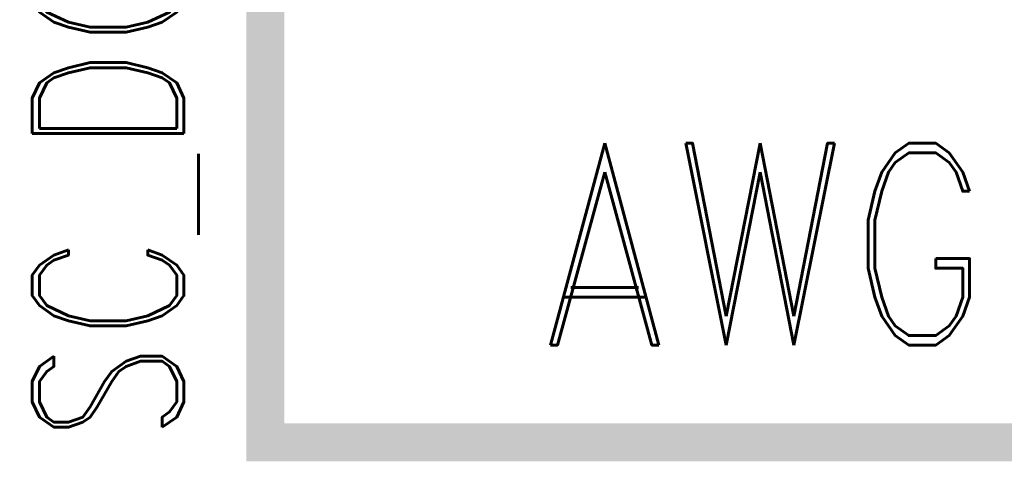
# Model space of a CAD drawing. Extents: x -2 to 113, y -136 to 16.
# Tile 1 of 256: x -1.55 to 3.78, y -136.04 to -133.64. Entities that reach past the tile are written whole.
import ezdxf
from ezdxf.enums import TextEntityAlignment as Align

# ---------------------------------------------------------------- set-up
doc = ezdxf.new("R2010")
doc.units = 0
doc.header["$MEASUREMENT"] = 0
doc.linetypes.add('SOLID', pattern=[0])
doc.layers.get('0').update_dxf_attribs({"linetype": 'SOLID'})
for name, color, linetype in [('1', 7, 'SOLID'), ('10', 7, 'SOLID'), ('11', 7, 'SOLID'), ('12', 7, 'SOLID'), ('13', 7, 'SOLID'), ('14', 7, 'SOLID'), ('15', 7, 'SOLID'), ('16', 7, 'SOLID'), ('17', 7, 'SOLID'), ('18', 7, 'SOLID'), ('19', 7, 'SOLID'), ('2', 7, 'SOLID'), ('20', 7, 'SOLID'), ('21', 7, 'SOLID'), ('22', 7, 'SOLID'), ('23', 7, 'SOLID'), ('24', 7, 'SOLID'), ('25', 7, 'SOLID'), ('26', 7, 'SOLID'), ('27', 7, 'SOLID'), ('28', 7, 'SOLID'), ('29', 7, 'SOLID'), ('3', 7, 'SOLID'), ('30', 7, 'SOLID'), ('31', 7, 'SOLID'), ('32', 7, 'SOLID'), ('33', 7, 'SOLID'), ('34', 7, 'SOLID'), ('35', 7, 'SOLID'), ('36', 7, 'SOLID'), ('37', 7, 'SOLID'), ('38', 7, 'SOLID'), ('39', 7, 'SOLID'), ('4', 7, 'SOLID'), ('40', 7, 'SOLID'), ('41', 7, 'SOLID'), ('42', 7, 'SOLID'), ('43', 7, 'SOLID'), ('44', 7, 'SOLID'), ('45', 7, 'SOLID'), ('46', 7, 'SOLID'), ('47', 7, 'SOLID'), ('48', 7, 'SOLID'), ('49', 7, 'SOLID'), ('5', 7, 'SOLID'), ('50', 7, 'SOLID'), ('51', 7, 'SOLID'), ('52', 7, 'SOLID'), ('53', 7, 'SOLID'), ('54', 7, 'SOLID'), ('55', 7, 'SOLID'), ('56', 7, 'SOLID'), ('57', 7, 'SOLID'), ('58', 7, 'SOLID'), ('59', 7, 'SOLID'), ('6', 7, 'SOLID'), ('60', 7, 'SOLID'), ('61', 7, 'SOLID'), ('62', 7, 'SOLID'), ('63', 7, 'SOLID'), ('64', 7, 'SOLID'), ('65', 7, 'SOLID'), ('66', 7, 'SOLID'), ('67', 7, 'SOLID'), ('68', 7, 'SOLID'), ('7', 7, 'SOLID'), ('8', 7, 'SOLID'), ('9', 7, 'SOLID')]:
    doc.layers.add(name, color=color, linetype=linetype)
doc.styles.add('ROMAND', font='romand', dxfattribs={"height": 1})

msp = doc.modelspace()

# ---------------------------------------------------------------- linework, layer by layer
at = {"color": 7, "linetype": 'SOLID', "const_width": 0.2059}
msp.add_lwpolyline([(-0.2175, -135.9326), (111.5472, -135.9326), (111.5472, -128.5797), (-0.2175, -128.5797), (-0.2175, -135.9326)], dxfattribs=at)
at = {"layer": '1', "color": 7, "linetype": 'SOLID', "const_width": 0.2059}
msp.add_lwpolyline([(-0.2175, -135.9326), (111.5472, -135.9326), (111.5472, -128.5797), (-0.2175, -128.5797), (-0.2175, -135.9326)], dxfattribs=at)
at = {"layer": '10', "color": 7, "linetype": 'SOLID', "const_width": 0.2059}
msp.add_lwpolyline([(-0.2175, -135.9326), (111.5472, -135.9326), (111.5472, -128.5797), (-0.2175, -128.5797), (-0.2175, -135.9326)], dxfattribs=at)
at = {"layer": '11', "color": 7, "linetype": 'SOLID', "const_width": 0.2059}
msp.add_lwpolyline([(-0.2175, -135.9326), (111.5472, -135.9326), (111.5472, -128.5797), (-0.2175, -128.5797), (-0.2175, -135.9326)], dxfattribs=at)
at = {"layer": '12', "color": 7, "linetype": 'SOLID', "const_width": 0.2059}
msp.add_lwpolyline([(-0.2175, -135.9326), (111.5472, -135.9326), (111.5472, -128.5797), (-0.2175, -128.5797), (-0.2175, -135.9326)], dxfattribs=at)
at = {"layer": '13', "color": 7, "linetype": 'SOLID', "const_width": 0.2059}
msp.add_lwpolyline([(-0.2175, -135.9326), (111.5472, -135.9326), (111.5472, -128.5797), (-0.2175, -128.5797), (-0.2175, -135.9326)], dxfattribs=at)
at = {"layer": '14', "color": 7, "linetype": 'SOLID', "const_width": 0.2059}
msp.add_lwpolyline([(-0.2175, -135.9326), (111.5472, -135.9326), (111.5472, -128.5797), (-0.2175, -128.5797), (-0.2175, -135.9326)], dxfattribs=at)
at = {"layer": '15', "color": 7, "linetype": 'SOLID', "const_width": 0.2059}
msp.add_lwpolyline([(-0.2175, -135.9326), (111.5472, -135.9326), (111.5472, -128.5797), (-0.2175, -128.5797), (-0.2175, -135.9326)], dxfattribs=at)
at = {"layer": '16', "color": 7, "linetype": 'SOLID', "const_width": 0.2059}
msp.add_lwpolyline([(-0.2175, -135.9326), (111.5472, -135.9326), (111.5472, -128.5797), (-0.2175, -128.5797), (-0.2175, -135.9326)], dxfattribs=at)
at = {"layer": '17', "color": 7, "linetype": 'SOLID', "const_width": 0.2059}
msp.add_lwpolyline([(-0.2175, -135.9326), (111.5472, -135.9326), (111.5472, -128.5797), (-0.2175, -128.5797), (-0.2175, -135.9326)], dxfattribs=at)
at = {"layer": '18', "color": 7, "linetype": 'SOLID', "const_width": 0.2059}
msp.add_lwpolyline([(-0.2175, -135.9326), (111.5472, -135.9326), (111.5472, -128.5797), (-0.2175, -128.5797), (-0.2175, -135.9326)], dxfattribs=at)
at = {"layer": '19', "color": 7, "linetype": 'SOLID', "const_width": 0.2059}
msp.add_lwpolyline([(-0.2175, -135.9326), (111.5472, -135.9326), (111.5472, -128.5797), (-0.2175, -128.5797), (-0.2175, -135.9326)], dxfattribs=at)
at = {"layer": '2', "color": 7, "linetype": 'SOLID', "const_width": 0.2059}
msp.add_lwpolyline([(-0.2175, -135.9326), (111.5472, -135.9326), (111.5472, -128.5797), (-0.2175, -128.5797), (-0.2175, -135.9326)], dxfattribs=at)
at = {"layer": '20', "color": 7, "linetype": 'SOLID', "const_width": 0.2059}
msp.add_lwpolyline([(-0.2175, -135.9326), (111.5472, -135.9326), (111.5472, -128.5797), (-0.2175, -128.5797), (-0.2175, -135.9326)], dxfattribs=at)
at = {"layer": '21', "color": 7, "linetype": 'SOLID', "const_width": 0.2059}
msp.add_lwpolyline([(-0.2175, -135.9326), (111.5472, -135.9326), (111.5472, -128.5797), (-0.2175, -128.5797), (-0.2175, -135.9326)], dxfattribs=at)
at = {"layer": '22', "color": 7, "linetype": 'SOLID', "const_width": 0.2059}
msp.add_lwpolyline([(-0.2175, -135.9326), (111.5472, -135.9326), (111.5472, -128.5797), (-0.2175, -128.5797), (-0.2175, -135.9326)], dxfattribs=at)
at = {"layer": '23', "color": 7, "linetype": 'SOLID', "const_width": 0.2059}
msp.add_lwpolyline([(-0.2175, -135.9326), (111.5472, -135.9326), (111.5472, -128.5797), (-0.2175, -128.5797), (-0.2175, -135.9326)], dxfattribs=at)
at = {"layer": '24', "color": 7, "linetype": 'SOLID', "const_width": 0.2059}
msp.add_lwpolyline([(-0.2175, -135.9326), (111.5472, -135.9326), (111.5472, -128.5797), (-0.2175, -128.5797), (-0.2175, -135.9326)], dxfattribs=at)
at = {"layer": '25', "color": 7, "linetype": 'SOLID', "const_width": 0.2059}
msp.add_lwpolyline([(-0.2175, -135.9326), (111.5472, -135.9326), (111.5472, -128.5797), (-0.2175, -128.5797), (-0.2175, -135.9326)], dxfattribs=at)
at = {"layer": '26', "color": 7, "linetype": 'SOLID', "const_width": 0.2059}
msp.add_lwpolyline([(-0.2175, -135.9326), (111.5472, -135.9326), (111.5472, -128.5797), (-0.2175, -128.5797), (-0.2175, -135.9326)], dxfattribs=at)
at = {"layer": '27', "color": 7, "linetype": 'SOLID', "const_width": 0.2059}
msp.add_lwpolyline([(-0.2175, -135.9326), (111.5472, -135.9326), (111.5472, -128.5797), (-0.2175, -128.5797), (-0.2175, -135.9326)], dxfattribs=at)
at = {"layer": '28', "color": 7, "linetype": 'SOLID', "const_width": 0.2059}
msp.add_lwpolyline([(-0.2175, -135.9326), (111.5472, -135.9326), (111.5472, -128.5797), (-0.2175, -128.5797), (-0.2175, -135.9326)], dxfattribs=at)
at = {"layer": '29', "color": 7, "linetype": 'SOLID', "const_width": 0.2059}
msp.add_lwpolyline([(-0.2175, -135.9326), (111.5472, -135.9326), (111.5472, -128.5797), (-0.2175, -128.5797), (-0.2175, -135.9326)], dxfattribs=at)
at = {"layer": '3', "color": 7, "linetype": 'SOLID', "const_width": 0.2059}
msp.add_lwpolyline([(-0.2175, -135.9326), (111.5472, -135.9326), (111.5472, -128.5797), (-0.2175, -128.5797), (-0.2175, -135.9326)], dxfattribs=at)
at = {"layer": '30', "color": 7, "linetype": 'SOLID', "const_width": 0.2059}
msp.add_lwpolyline([(-0.2175, -135.9326), (111.5472, -135.9326), (111.5472, -128.5797), (-0.2175, -128.5797), (-0.2175, -135.9326)], dxfattribs=at)
at = {"layer": '31', "color": 7, "linetype": 'SOLID', "const_width": 0.2059}
msp.add_lwpolyline([(-0.2175, -135.9326), (111.5472, -135.9326), (111.5472, -128.5797), (-0.2175, -128.5797), (-0.2175, -135.9326)], dxfattribs=at)
at = {"layer": '32', "color": 7, "linetype": 'SOLID', "const_width": 0.2059}
msp.add_lwpolyline([(-0.2175, -135.9326), (111.5472, -135.9326), (111.5472, -128.5797), (-0.2175, -128.5797), (-0.2175, -135.9326)], dxfattribs=at)
at = {"layer": '33', "color": 7, "linetype": 'SOLID', "const_width": 0.2059}
msp.add_lwpolyline([(-0.2175, -135.9326), (111.5472, -135.9326), (111.5472, -128.5797), (-0.2175, -128.5797), (-0.2175, -135.9326)], dxfattribs=at)
at = {"layer": '34', "color": 7, "linetype": 'SOLID', "const_width": 0.2059}
msp.add_lwpolyline([(-0.2175, -135.9326), (111.5472, -135.9326), (111.5472, -128.5797), (-0.2175, -128.5797), (-0.2175, -135.9326)], dxfattribs=at)
at = {"layer": '35', "color": 7, "linetype": 'SOLID', "const_width": 0.2059}
msp.add_lwpolyline([(-0.2175, -135.9326), (111.5472, -135.9326), (111.5472, -128.5797), (-0.2175, -128.5797), (-0.2175, -135.9326)], dxfattribs=at)
at = {"layer": '36', "color": 7, "linetype": 'SOLID', "const_width": 0.2059}
msp.add_lwpolyline([(-0.2175, -135.9326), (111.5472, -135.9326), (111.5472, -128.5797), (-0.2175, -128.5797), (-0.2175, -135.9326)], dxfattribs=at)
at = {"layer": '37', "color": 7, "linetype": 'SOLID', "const_width": 0.2059}
msp.add_lwpolyline([(-0.2175, -135.9326), (111.5472, -135.9326), (111.5472, -128.5797), (-0.2175, -128.5797), (-0.2175, -135.9326)], dxfattribs=at)
at = {"layer": '38', "color": 7, "linetype": 'SOLID', "const_width": 0.2059}
msp.add_lwpolyline([(-0.2175, -135.9326), (111.5472, -135.9326), (111.5472, -128.5797), (-0.2175, -128.5797), (-0.2175, -135.9326)], dxfattribs=at)
at = {"layer": '39', "color": 7, "linetype": 'SOLID', "const_width": 0.2059}
msp.add_lwpolyline([(-0.2175, -135.9326), (111.5472, -135.9326), (111.5472, -128.5797), (-0.2175, -128.5797), (-0.2175, -135.9326)], dxfattribs=at)
at = {"layer": '4', "color": 7, "linetype": 'SOLID', "const_width": 0.2059}
msp.add_lwpolyline([(-0.2175, -135.9326), (111.5472, -135.9326), (111.5472, -128.5797), (-0.2175, -128.5797), (-0.2175, -135.9326)], dxfattribs=at)
at = {"layer": '40', "color": 7, "linetype": 'SOLID', "const_width": 0.2059}
msp.add_lwpolyline([(-0.2175, -135.9326), (111.5472, -135.9326), (111.5472, -128.5797), (-0.2175, -128.5797), (-0.2175, -135.9326)], dxfattribs=at)
at = {"layer": '41', "color": 7, "linetype": 'SOLID', "const_width": 0.2059}
msp.add_lwpolyline([(-0.2175, -135.9326), (111.5472, -135.9326), (111.5472, -128.5797), (-0.2175, -128.5797), (-0.2175, -135.9326)], dxfattribs=at)
at = {"layer": '42', "color": 7, "linetype": 'SOLID', "const_width": 0.2059}
msp.add_lwpolyline([(-0.2175, -135.9326), (111.5472, -135.9326), (111.5472, -128.5797), (-0.2175, -128.5797), (-0.2175, -135.9326)], dxfattribs=at)
at = {"layer": '43', "color": 7, "linetype": 'SOLID', "const_width": 0.2059}
msp.add_lwpolyline([(-0.2175, -135.9326), (111.5472, -135.9326), (111.5472, -128.5797), (-0.2175, -128.5797), (-0.2175, -135.9326)], dxfattribs=at)
at = {"layer": '44', "color": 7, "linetype": 'SOLID', "const_width": 0.2059}
msp.add_lwpolyline([(-0.2175, -135.9326), (111.5472, -135.9326), (111.5472, -128.5797), (-0.2175, -128.5797), (-0.2175, -135.9326)], dxfattribs=at)
at = {"layer": '45', "color": 7, "linetype": 'SOLID', "const_width": 0.2059}
msp.add_lwpolyline([(-0.2175, -135.9326), (111.5472, -135.9326), (111.5472, -128.5797), (-0.2175, -128.5797), (-0.2175, -135.9326)], dxfattribs=at)
at = {"layer": '46', "color": 7, "linetype": 'SOLID', "const_width": 0.2059}
msp.add_lwpolyline([(-0.2175, -135.9326), (111.5472, -135.9326), (111.5472, -128.5797), (-0.2175, -128.5797), (-0.2175, -135.9326)], dxfattribs=at)
at = {"layer": '47', "color": 7, "linetype": 'SOLID', "const_width": 0.2059}
msp.add_lwpolyline([(-0.2175, -135.9326), (111.5472, -135.9326), (111.5472, -128.5797), (-0.2175, -128.5797), (-0.2175, -135.9326)], dxfattribs=at)
at = {"layer": '48', "color": 7, "linetype": 'SOLID', "const_width": 0.2059}
msp.add_lwpolyline([(-0.2175, -135.9326), (111.5472, -135.9326), (111.5472, -128.5797), (-0.2175, -128.5797), (-0.2175, -135.9326)], dxfattribs=at)
at = {"layer": '49', "color": 7, "linetype": 'SOLID', "const_width": 0.2059}
msp.add_lwpolyline([(-0.2175, -135.9326), (111.5472, -135.9326), (111.5472, -128.5797), (-0.2175, -128.5797), (-0.2175, -135.9326)], dxfattribs=at)
at = {"layer": '5', "color": 7, "linetype": 'SOLID', "const_width": 0.2059}
msp.add_lwpolyline([(-0.2175, -135.9326), (111.5472, -135.9326), (111.5472, -128.5797), (-0.2175, -128.5797), (-0.2175, -135.9326)], dxfattribs=at)
at = {"layer": '50', "color": 7, "linetype": 'SOLID', "const_width": 0.2059}
msp.add_lwpolyline([(-0.2175, -135.9326), (111.5472, -135.9326), (111.5472, -128.5797), (-0.2175, -128.5797), (-0.2175, -135.9326)], dxfattribs=at)
at = {"layer": '51', "color": 7, "linetype": 'SOLID', "const_width": 0.2059}
msp.add_lwpolyline([(-0.2175, -135.9326), (111.5472, -135.9326), (111.5472, -128.5797), (-0.2175, -128.5797), (-0.2175, -135.9326)], dxfattribs=at)
at = {"layer": '52', "color": 7, "linetype": 'SOLID', "const_width": 0.2059}
msp.add_lwpolyline([(-0.2175, -135.9326), (111.5472, -135.9326), (111.5472, -128.5797), (-0.2175, -128.5797), (-0.2175, -135.9326)], dxfattribs=at)
at = {"layer": '53', "color": 7, "linetype": 'SOLID', "const_width": 0.2059}
msp.add_lwpolyline([(-0.2175, -135.9326), (111.5472, -135.9326), (111.5472, -128.5797), (-0.2175, -128.5797), (-0.2175, -135.9326)], dxfattribs=at)
at = {"layer": '54', "color": 7, "linetype": 'SOLID', "const_width": 0.2059}
msp.add_lwpolyline([(-0.2175, -135.9326), (111.5472, -135.9326), (111.5472, -128.5797), (-0.2175, -128.5797), (-0.2175, -135.9326)], dxfattribs=at)
at = {"layer": '55', "color": 7, "linetype": 'SOLID', "const_width": 0.2059}
msp.add_lwpolyline([(-0.2175, -135.9326), (111.5472, -135.9326), (111.5472, -128.5797), (-0.2175, -128.5797), (-0.2175, -135.9326)], dxfattribs=at)
at = {"layer": '56', "color": 7, "linetype": 'SOLID', "const_width": 0.2059}
msp.add_lwpolyline([(-0.2175, -135.9326), (111.5472, -135.9326), (111.5472, -128.5797), (-0.2175, -128.5797), (-0.2175, -135.9326)], dxfattribs=at)
at = {"layer": '57', "color": 7, "linetype": 'SOLID', "const_width": 0.2059}
msp.add_lwpolyline([(-0.2175, -135.9326), (111.5472, -135.9326), (111.5472, -128.5797), (-0.2175, -128.5797), (-0.2175, -135.9326)], dxfattribs=at)
at = {"layer": '58', "color": 7, "linetype": 'SOLID', "const_width": 0.2059}
msp.add_lwpolyline([(-0.2175, -135.9326), (111.5472, -135.9326), (111.5472, -128.5797), (-0.2175, -128.5797), (-0.2175, -135.9326)], dxfattribs=at)
at = {"layer": '59', "color": 7, "linetype": 'SOLID', "const_width": 0.2059}
msp.add_lwpolyline([(-0.2175, -135.9326), (111.5472, -135.9326), (111.5472, -128.5797), (-0.2175, -128.5797), (-0.2175, -135.9326)], dxfattribs=at)
at = {"layer": '6', "color": 7, "linetype": 'SOLID', "const_width": 0.2059}
msp.add_lwpolyline([(-0.2175, -135.9326), (111.5472, -135.9326), (111.5472, -128.5797), (-0.2175, -128.5797), (-0.2175, -135.9326)], dxfattribs=at)
at = {"layer": '60', "color": 7, "linetype": 'SOLID', "const_width": 0.2059}
msp.add_lwpolyline([(-0.2175, -135.9326), (111.5472, -135.9326), (111.5472, -128.5797), (-0.2175, -128.5797), (-0.2175, -135.9326)], dxfattribs=at)
at = {"layer": '61', "color": 7, "linetype": 'SOLID', "const_width": 0.2059}
msp.add_lwpolyline([(-0.2175, -135.9326), (111.5472, -135.9326), (111.5472, -128.5797), (-0.2175, -128.5797), (-0.2175, -135.9326)], dxfattribs=at)
at = {"layer": '62', "color": 7, "linetype": 'SOLID', "const_width": 0.2059}
msp.add_lwpolyline([(-0.2175, -135.9326), (111.5472, -135.9326), (111.5472, -128.5797), (-0.2175, -128.5797), (-0.2175, -135.9326)], dxfattribs=at)
at = {"layer": '63', "color": 7, "linetype": 'SOLID', "const_width": 0.2059}
msp.add_lwpolyline([(-0.2175, -135.9326), (111.5472, -135.9326), (111.5472, -128.5797), (-0.2175, -128.5797), (-0.2175, -135.9326)], dxfattribs=at)
at = {"layer": '64', "color": 7, "linetype": 'SOLID', "const_width": 0.2059}
msp.add_lwpolyline([(-0.2175, -135.9326), (111.5472, -135.9326), (111.5472, -128.5797), (-0.2175, -128.5797), (-0.2175, -135.9326)], dxfattribs=at)
at = {"layer": '65', "color": 7, "linetype": 'SOLID', "const_width": 0.2059}
msp.add_lwpolyline([(-0.2175, -135.9326), (111.5472, -135.9326), (111.5472, -128.5797), (-0.2175, -128.5797), (-0.2175, -135.9326)], dxfattribs=at)
at = {"layer": '66', "color": 7, "linetype": 'SOLID', "const_width": 0.2059}
msp.add_lwpolyline([(-0.2175, -135.9326), (111.5472, -135.9326), (111.5472, -128.5797), (-0.2175, -128.5797), (-0.2175, -135.9326)], dxfattribs=at)
at = {"layer": '67', "color": 7, "linetype": 'SOLID', "const_width": 0.2059}
msp.add_lwpolyline([(-0.2175, -135.9326), (111.5472, -135.9326), (111.5472, -128.5797), (-0.2175, -128.5797), (-0.2175, -135.9326)], dxfattribs=at)
at = {"layer": '68', "color": 7, "linetype": 'SOLID', "const_width": 0.2059}
msp.add_lwpolyline([(-0.2175, -135.9326), (111.5472, -135.9326), (111.5472, -128.5797), (-0.2175, -128.5797), (-0.2175, -135.9326)], dxfattribs=at)
at = {"layer": '7', "color": 7, "linetype": 'SOLID', "const_width": 0.2059}
msp.add_lwpolyline([(-0.2175, -135.9326), (111.5472, -135.9326), (111.5472, -128.5797), (-0.2175, -128.5797), (-0.2175, -135.9326)], dxfattribs=at)
at = {"layer": '8', "color": 7, "linetype": 'SOLID', "const_width": 0.2059}
msp.add_lwpolyline([(-0.2175, -135.9326), (111.5472, -135.9326), (111.5472, -128.5797), (-0.2175, -128.5797), (-0.2175, -135.9326)], dxfattribs=at)
at = {"layer": '9', "color": 7, "linetype": 'SOLID', "const_width": 0.2059}
msp.add_lwpolyline([(-0.2175, -135.9326), (111.5472, -135.9326), (111.5472, -128.5797), (-0.2175, -128.5797), (-0.2175, -135.9326)], dxfattribs=at)

# ---------------------------------------------------------------- texts
at = {"color": 7, "style": 'ROMAND', "width": 0.78}
msp.add_text('SC_DOT  08554.GPJ  SC_DOT.GDT  3/30/09', height=0.820588, rotation=90, dxfattribs=at).set_placement((-0.6587, -135.9326))
msp.add_text('AWG', height=1.09412, dxfattribs=at).set_placement((1.2531, -134.8591), align=Align.MIDDLE_LEFT)
at = {"layer": '1', "color": 7, "style": 'ROMAND', "width": 0.78}
msp.add_text('SC_DOT  08554.GPJ  SC_DOT.GDT  3/30/09', height=0.820588, rotation=90, dxfattribs=at).set_placement((-0.6587, -135.9326))
msp.add_text('AWG', height=1.09412, dxfattribs=at).set_placement((1.2531, -134.8591), align=Align.MIDDLE_LEFT)
at = {"layer": '10', "color": 7, "style": 'ROMAND', "width": 0.78}
msp.add_text('SC_DOT  08554.GPJ  SC_DOT.GDT  3/30/09', height=0.820588, rotation=90, dxfattribs=at).set_placement((-0.6587, -135.9326))
msp.add_text('AWG', height=1.09412, dxfattribs=at).set_placement((1.2531, -134.8591), align=Align.MIDDLE_LEFT)
at = {"layer": '11', "color": 7, "style": 'ROMAND', "width": 0.78}
msp.add_text('SC_DOT  08554.GPJ  SC_DOT.GDT  3/30/09', height=0.820588, rotation=90, dxfattribs=at).set_placement((-0.6587, -135.9326))
msp.add_text('AWG', height=1.09412, dxfattribs=at).set_placement((1.2531, -134.8591), align=Align.MIDDLE_LEFT)
at = {"layer": '12', "color": 7, "style": 'ROMAND', "width": 0.78}
msp.add_text('SC_DOT  08554.GPJ  SC_DOT.GDT  3/30/09', height=0.820588, rotation=90, dxfattribs=at).set_placement((-0.6587, -135.9326))
msp.add_text('AWG', height=1.09412, dxfattribs=at).set_placement((1.2531, -134.8591), align=Align.MIDDLE_LEFT)
at = {"layer": '13', "color": 7, "style": 'ROMAND', "width": 0.78}
msp.add_text('SC_DOT  08554.GPJ  SC_DOT.GDT  3/30/09', height=0.820588, rotation=90, dxfattribs=at).set_placement((-0.6587, -135.9326))
msp.add_text('AWG', height=1.09412, dxfattribs=at).set_placement((1.2531, -134.8591), align=Align.MIDDLE_LEFT)
at = {"layer": '14', "color": 7, "style": 'ROMAND', "width": 0.78}
msp.add_text('SC_DOT  08554.GPJ  SC_DOT.GDT  3/30/09', height=0.820588, rotation=90, dxfattribs=at).set_placement((-0.6587, -135.9326))
msp.add_text('AWG', height=1.09412, dxfattribs=at).set_placement((1.2531, -134.8591), align=Align.MIDDLE_LEFT)
at = {"layer": '15', "color": 7, "style": 'ROMAND', "width": 0.78}
msp.add_text('SC_DOT  08554.GPJ  SC_DOT.GDT  3/30/09', height=0.820588, rotation=90, dxfattribs=at).set_placement((-0.6587, -135.9326))
msp.add_text('AWG', height=1.09412, dxfattribs=at).set_placement((1.2531, -134.8591), align=Align.MIDDLE_LEFT)
at = {"layer": '16', "color": 7, "style": 'ROMAND', "width": 0.78}
msp.add_text('SC_DOT  08554.GPJ  SC_DOT.GDT  3/30/09', height=0.820588, rotation=90, dxfattribs=at).set_placement((-0.6587, -135.9326))
msp.add_text('AWG', height=1.09412, dxfattribs=at).set_placement((1.2531, -134.8591), align=Align.MIDDLE_LEFT)
at = {"layer": '17', "color": 7, "style": 'ROMAND', "width": 0.78}
msp.add_text('SC_DOT  08554.GPJ  SC_DOT.GDT  3/30/09', height=0.820588, rotation=90, dxfattribs=at).set_placement((-0.6587, -135.9326))
msp.add_text('AWG', height=1.09412, dxfattribs=at).set_placement((1.2531, -134.8591), align=Align.MIDDLE_LEFT)
at = {"layer": '18', "color": 7, "style": 'ROMAND', "width": 0.78}
msp.add_text('SC_DOT  08554.GPJ  SC_DOT.GDT  3/30/09', height=0.820588, rotation=90, dxfattribs=at).set_placement((-0.6587, -135.9326))
msp.add_text('AWG', height=1.09412, dxfattribs=at).set_placement((1.2531, -134.8591), align=Align.MIDDLE_LEFT)
at = {"layer": '19', "color": 7, "style": 'ROMAND', "width": 0.78}
msp.add_text('SC_DOT  08554.GPJ  SC_DOT.GDT  3/30/09', height=0.820588, rotation=90, dxfattribs=at).set_placement((-0.6587, -135.9326))
msp.add_text('AWG', height=1.09412, dxfattribs=at).set_placement((1.2531, -134.8591), align=Align.MIDDLE_LEFT)
at = {"layer": '2', "color": 7, "style": 'ROMAND', "width": 0.78}
msp.add_text('SC_DOT  08554.GPJ  SC_DOT.GDT  3/30/09', height=0.820588, rotation=90, dxfattribs=at).set_placement((-0.6587, -135.9326))
msp.add_text('AWG', height=1.09412, dxfattribs=at).set_placement((1.2531, -134.8591), align=Align.MIDDLE_LEFT)
at = {"layer": '20', "color": 7, "style": 'ROMAND', "width": 0.78}
msp.add_text('SC_DOT  08554.GPJ  SC_DOT.GDT  3/30/09', height=0.820588, rotation=90, dxfattribs=at).set_placement((-0.6587, -135.9326))
msp.add_text('AWG', height=1.09412, dxfattribs=at).set_placement((1.2531, -134.8591), align=Align.MIDDLE_LEFT)
at = {"layer": '21', "color": 7, "style": 'ROMAND', "width": 0.78}
msp.add_text('SC_DOT  08554.GPJ  SC_DOT.GDT  3/30/09', height=0.820588, rotation=90, dxfattribs=at).set_placement((-0.6587, -135.9326))
msp.add_text('AWG', height=1.09412, dxfattribs=at).set_placement((1.2531, -134.8591), align=Align.MIDDLE_LEFT)
at = {"layer": '22', "color": 7, "style": 'ROMAND', "width": 0.78}
msp.add_text('SC_DOT  08554.GPJ  SC_DOT.GDT  3/30/09', height=0.820588, rotation=90, dxfattribs=at).set_placement((-0.6587, -135.9326))
msp.add_text('AWG', height=1.09412, dxfattribs=at).set_placement((1.2531, -134.8591), align=Align.MIDDLE_LEFT)
at = {"layer": '23', "color": 7, "style": 'ROMAND', "width": 0.78}
msp.add_text('SC_DOT  08554.GPJ  SC_DOT.GDT  3/30/09', height=0.820588, rotation=90, dxfattribs=at).set_placement((-0.6587, -135.9326))
msp.add_text('AWG', height=1.09412, dxfattribs=at).set_placement((1.2531, -134.8591), align=Align.MIDDLE_LEFT)
at = {"layer": '24', "color": 7, "style": 'ROMAND', "width": 0.78}
msp.add_text('SC_DOT  08554.GPJ  SC_DOT.GDT  3/30/09', height=0.820588, rotation=90, dxfattribs=at).set_placement((-0.6587, -135.9326))
msp.add_text('AWG', height=1.09412, dxfattribs=at).set_placement((1.2531, -134.8591), align=Align.MIDDLE_LEFT)
at = {"layer": '25', "color": 7, "style": 'ROMAND', "width": 0.78}
msp.add_text('SC_DOT  08554.GPJ  SC_DOT.GDT  3/30/09', height=0.820588, rotation=90, dxfattribs=at).set_placement((-0.6587, -135.9326))
msp.add_text('AWG', height=1.09412, dxfattribs=at).set_placement((1.2531, -134.8591), align=Align.MIDDLE_LEFT)
at = {"layer": '26', "color": 7, "style": 'ROMAND', "width": 0.78}
msp.add_text('SC_DOT  08554.GPJ  SC_DOT.GDT  3/30/09', height=0.820588, rotation=90, dxfattribs=at).set_placement((-0.6587, -135.9326))
msp.add_text('AWG', height=1.09412, dxfattribs=at).set_placement((1.2531, -134.8591), align=Align.MIDDLE_LEFT)
at = {"layer": '27', "color": 7, "style": 'ROMAND', "width": 0.78}
msp.add_text('SC_DOT  08554.GPJ  SC_DOT.GDT  3/30/09', height=0.820588, rotation=90, dxfattribs=at).set_placement((-0.6587, -135.9326))
msp.add_text('AWG', height=1.09412, dxfattribs=at).set_placement((1.2531, -134.8591), align=Align.MIDDLE_LEFT)
at = {"layer": '28', "color": 7, "style": 'ROMAND', "width": 0.78}
msp.add_text('SC_DOT  08554.GPJ  SC_DOT.GDT  3/30/09', height=0.820588, rotation=90, dxfattribs=at).set_placement((-0.6587, -135.9326))
msp.add_text('AWG', height=1.09412, dxfattribs=at).set_placement((1.2531, -134.8591), align=Align.MIDDLE_LEFT)
at = {"layer": '29', "color": 7, "style": 'ROMAND', "width": 0.78}
msp.add_text('SC_DOT  08554.GPJ  SC_DOT.GDT  3/30/09', height=0.820588, rotation=90, dxfattribs=at).set_placement((-0.6587, -135.9326))
msp.add_text('AWG', height=1.09412, dxfattribs=at).set_placement((1.2531, -134.8591), align=Align.MIDDLE_LEFT)
at = {"layer": '3', "color": 7, "style": 'ROMAND', "width": 0.78}
msp.add_text('SC_DOT  08554.GPJ  SC_DOT.GDT  3/30/09', height=0.820588, rotation=90, dxfattribs=at).set_placement((-0.6587, -135.9326))
msp.add_text('AWG', height=1.09412, dxfattribs=at).set_placement((1.2531, -134.8591), align=Align.MIDDLE_LEFT)
at = {"layer": '30', "color": 7, "style": 'ROMAND', "width": 0.78}
msp.add_text('SC_DOT  08554.GPJ  SC_DOT.GDT  3/30/09', height=0.820588, rotation=90, dxfattribs=at).set_placement((-0.6587, -135.9326))
msp.add_text('AWG', height=1.09412, dxfattribs=at).set_placement((1.2531, -134.8591), align=Align.MIDDLE_LEFT)
at = {"layer": '31', "color": 7, "style": 'ROMAND', "width": 0.78}
msp.add_text('SC_DOT  08554.GPJ  SC_DOT.GDT  3/30/09', height=0.820588, rotation=90, dxfattribs=at).set_placement((-0.6587, -135.9326))
msp.add_text('AWG', height=1.09412, dxfattribs=at).set_placement((1.2531, -134.8591), align=Align.MIDDLE_LEFT)
at = {"layer": '32', "color": 7, "style": 'ROMAND', "width": 0.78}
msp.add_text('SC_DOT  08554.GPJ  SC_DOT.GDT  3/30/09', height=0.820588, rotation=90, dxfattribs=at).set_placement((-0.6587, -135.9326))
msp.add_text('AWG', height=1.09412, dxfattribs=at).set_placement((1.2531, -134.8591), align=Align.MIDDLE_LEFT)
at = {"layer": '33', "color": 7, "style": 'ROMAND', "width": 0.78}
msp.add_text('SC_DOT  08554.GPJ  SC_DOT.GDT  3/30/09', height=0.820588, rotation=90, dxfattribs=at).set_placement((-0.6587, -135.9326))
msp.add_text('AWG', height=1.09412, dxfattribs=at).set_placement((1.2531, -134.8591), align=Align.MIDDLE_LEFT)
at = {"layer": '34', "color": 7, "style": 'ROMAND', "width": 0.78}
msp.add_text('SC_DOT  08554.GPJ  SC_DOT.GDT  3/30/09', height=0.820588, rotation=90, dxfattribs=at).set_placement((-0.6587, -135.9326))
msp.add_text('AWG', height=1.09412, dxfattribs=at).set_placement((1.2531, -134.8591), align=Align.MIDDLE_LEFT)
at = {"layer": '35', "color": 7, "style": 'ROMAND', "width": 0.78}
msp.add_text('SC_DOT  08554.GPJ  SC_DOT.GDT  3/30/09', height=0.820588, rotation=90, dxfattribs=at).set_placement((-0.6587, -135.9326))
msp.add_text('AWG', height=1.09412, dxfattribs=at).set_placement((1.2531, -134.8591), align=Align.MIDDLE_LEFT)
at = {"layer": '36', "color": 7, "style": 'ROMAND', "width": 0.78}
msp.add_text('SC_DOT  08554.GPJ  SC_DOT.GDT  3/30/09', height=0.820588, rotation=90, dxfattribs=at).set_placement((-0.6587, -135.9326))
msp.add_text('AWG', height=1.09412, dxfattribs=at).set_placement((1.2531, -134.8591), align=Align.MIDDLE_LEFT)
at = {"layer": '37', "color": 7, "style": 'ROMAND', "width": 0.78}
msp.add_text('SC_DOT  08554.GPJ  SC_DOT.GDT  3/30/09', height=0.820588, rotation=90, dxfattribs=at).set_placement((-0.6587, -135.9326))
msp.add_text('AWG', height=1.09412, dxfattribs=at).set_placement((1.2531, -134.8591), align=Align.MIDDLE_LEFT)
at = {"layer": '38', "color": 7, "style": 'ROMAND', "width": 0.78}
msp.add_text('SC_DOT  08554.GPJ  SC_DOT.GDT  3/30/09', height=0.820588, rotation=90, dxfattribs=at).set_placement((-0.6587, -135.9326))
msp.add_text('AWG', height=1.09412, dxfattribs=at).set_placement((1.2531, -134.8591), align=Align.MIDDLE_LEFT)
at = {"layer": '39', "color": 7, "style": 'ROMAND', "width": 0.78}
msp.add_text('SC_DOT  08554.GPJ  SC_DOT.GDT  3/30/09', height=0.820588, rotation=90, dxfattribs=at).set_placement((-0.6587, -135.9326))
msp.add_text('AWG', height=1.09412, dxfattribs=at).set_placement((1.2531, -134.8591), align=Align.MIDDLE_LEFT)
at = {"layer": '4', "color": 7, "style": 'ROMAND', "width": 0.78}
msp.add_text('SC_DOT  08554.GPJ  SC_DOT.GDT  3/30/09', height=0.820588, rotation=90, dxfattribs=at).set_placement((-0.6587, -135.9326))
msp.add_text('AWG', height=1.09412, dxfattribs=at).set_placement((1.2531, -134.8591), align=Align.MIDDLE_LEFT)
at = {"layer": '40', "color": 7, "style": 'ROMAND', "width": 0.78}
msp.add_text('SC_DOT  08554.GPJ  SC_DOT.GDT  3/30/09', height=0.820588, rotation=90, dxfattribs=at).set_placement((-0.6587, -135.9326))
msp.add_text('AWG', height=1.09412, dxfattribs=at).set_placement((1.2531, -134.8591), align=Align.MIDDLE_LEFT)
at = {"layer": '41', "color": 7, "style": 'ROMAND', "width": 0.78}
msp.add_text('SC_DOT  08554.GPJ  SC_DOT.GDT  3/30/09', height=0.820588, rotation=90, dxfattribs=at).set_placement((-0.6587, -135.9326))
msp.add_text('AWG', height=1.09412, dxfattribs=at).set_placement((1.2531, -134.8591), align=Align.MIDDLE_LEFT)
at = {"layer": '42', "color": 7, "style": 'ROMAND', "width": 0.78}
msp.add_text('SC_DOT  08554.GPJ  SC_DOT.GDT  3/30/09', height=0.820588, rotation=90, dxfattribs=at).set_placement((-0.6587, -135.9326))
msp.add_text('AWG', height=1.09412, dxfattribs=at).set_placement((1.2531, -134.8591), align=Align.MIDDLE_LEFT)
at = {"layer": '43', "color": 7, "style": 'ROMAND', "width": 0.78}
msp.add_text('SC_DOT  08554.GPJ  SC_DOT.GDT  3/30/09', height=0.820588, rotation=90, dxfattribs=at).set_placement((-0.6587, -135.9326))
msp.add_text('AWG', height=1.09412, dxfattribs=at).set_placement((1.2531, -134.8591), align=Align.MIDDLE_LEFT)
at = {"layer": '44', "color": 7, "style": 'ROMAND', "width": 0.78}
msp.add_text('SC_DOT  08554.GPJ  SC_DOT.GDT  3/30/09', height=0.820588, rotation=90, dxfattribs=at).set_placement((-0.6587, -135.9326))
msp.add_text('AWG', height=1.09412, dxfattribs=at).set_placement((1.2531, -134.8591), align=Align.MIDDLE_LEFT)
at = {"layer": '45', "color": 7, "style": 'ROMAND', "width": 0.78}
msp.add_text('SC_DOT  08554.GPJ  SC_DOT.GDT  3/30/09', height=0.820588, rotation=90, dxfattribs=at).set_placement((-0.6587, -135.9326))
msp.add_text('AWG', height=1.09412, dxfattribs=at).set_placement((1.2531, -134.8591), align=Align.MIDDLE_LEFT)
at = {"layer": '46', "color": 7, "style": 'ROMAND', "width": 0.78}
msp.add_text('SC_DOT  08554.GPJ  SC_DOT.GDT  3/30/09', height=0.820588, rotation=90, dxfattribs=at).set_placement((-0.6587, -135.9326))
msp.add_text('AWG', height=1.09412, dxfattribs=at).set_placement((1.2531, -134.8591), align=Align.MIDDLE_LEFT)
at = {"layer": '47', "color": 7, "style": 'ROMAND', "width": 0.78}
msp.add_text('SC_DOT  08554.GPJ  SC_DOT.GDT  3/30/09', height=0.820588, rotation=90, dxfattribs=at).set_placement((-0.6587, -135.9326))
msp.add_text('AWG', height=1.09412, dxfattribs=at).set_placement((1.2531, -134.8591), align=Align.MIDDLE_LEFT)
at = {"layer": '48', "color": 7, "style": 'ROMAND', "width": 0.78}
msp.add_text('SC_DOT  08554.GPJ  SC_DOT.GDT  3/30/09', height=0.820588, rotation=90, dxfattribs=at).set_placement((-0.6587, -135.9326))
msp.add_text('AWG', height=1.09412, dxfattribs=at).set_placement((1.2531, -134.8591), align=Align.MIDDLE_LEFT)
at = {"layer": '49', "color": 7, "style": 'ROMAND', "width": 0.78}
msp.add_text('SC_DOT  08554.GPJ  SC_DOT.GDT  3/30/09', height=0.820588, rotation=90, dxfattribs=at).set_placement((-0.6587, -135.9326))
msp.add_text('AWG', height=1.09412, dxfattribs=at).set_placement((1.2531, -134.8591), align=Align.MIDDLE_LEFT)
at = {"layer": '5', "color": 7, "style": 'ROMAND', "width": 0.78}
msp.add_text('SC_DOT  08554.GPJ  SC_DOT.GDT  3/30/09', height=0.820588, rotation=90, dxfattribs=at).set_placement((-0.6587, -135.9326))
msp.add_text('AWG', height=1.09412, dxfattribs=at).set_placement((1.2531, -134.8591), align=Align.MIDDLE_LEFT)
at = {"layer": '50', "color": 7, "style": 'ROMAND', "width": 0.78}
msp.add_text('SC_DOT  08554.GPJ  SC_DOT.GDT  3/30/09', height=0.820588, rotation=90, dxfattribs=at).set_placement((-0.6587, -135.9326))
msp.add_text('AWG', height=1.09412, dxfattribs=at).set_placement((1.2531, -134.8591), align=Align.MIDDLE_LEFT)
at = {"layer": '51', "color": 7, "style": 'ROMAND', "width": 0.78}
msp.add_text('SC_DOT  08554.GPJ  SC_DOT.GDT  3/30/09', height=0.820588, rotation=90, dxfattribs=at).set_placement((-0.6587, -135.9326))
msp.add_text('AWG', height=1.09412, dxfattribs=at).set_placement((1.2531, -134.8591), align=Align.MIDDLE_LEFT)
at = {"layer": '52', "color": 7, "style": 'ROMAND', "width": 0.78}
msp.add_text('SC_DOT  08554.GPJ  SC_DOT.GDT  3/30/09', height=0.820588, rotation=90, dxfattribs=at).set_placement((-0.6587, -135.9326))
msp.add_text('AWG', height=1.09412, dxfattribs=at).set_placement((1.2531, -134.8591), align=Align.MIDDLE_LEFT)
at = {"layer": '53', "color": 7, "style": 'ROMAND', "width": 0.78}
msp.add_text('SC_DOT  08554.GPJ  SC_DOT.GDT  3/30/09', height=0.820588, rotation=90, dxfattribs=at).set_placement((-0.6587, -135.9326))
msp.add_text('AWG', height=1.09412, dxfattribs=at).set_placement((1.2531, -134.8591), align=Align.MIDDLE_LEFT)
at = {"layer": '54', "color": 7, "style": 'ROMAND', "width": 0.78}
msp.add_text('SC_DOT  08554.GPJ  SC_DOT.GDT  3/30/09', height=0.820588, rotation=90, dxfattribs=at).set_placement((-0.6587, -135.9326))
msp.add_text('AWG', height=1.09412, dxfattribs=at).set_placement((1.2531, -134.8591), align=Align.MIDDLE_LEFT)
at = {"layer": '55', "color": 7, "style": 'ROMAND', "width": 0.78}
msp.add_text('SC_DOT  08554.GPJ  SC_DOT.GDT  3/30/09', height=0.820588, rotation=90, dxfattribs=at).set_placement((-0.6587, -135.9326))
msp.add_text('AWG', height=1.09412, dxfattribs=at).set_placement((1.2531, -134.8591), align=Align.MIDDLE_LEFT)
at = {"layer": '56', "color": 7, "style": 'ROMAND', "width": 0.78}
msp.add_text('SC_DOT  08554.GPJ  SC_DOT.GDT  3/30/09', height=0.820588, rotation=90, dxfattribs=at).set_placement((-0.6587, -135.9326))
msp.add_text('AWG', height=1.09412, dxfattribs=at).set_placement((1.2531, -134.8591), align=Align.MIDDLE_LEFT)
at = {"layer": '57', "color": 7, "style": 'ROMAND', "width": 0.78}
msp.add_text('SC_DOT  08554.GPJ  SC_DOT.GDT  3/30/09', height=0.820588, rotation=90, dxfattribs=at).set_placement((-0.6587, -135.9326))
msp.add_text('AWG', height=1.09412, dxfattribs=at).set_placement((1.2531, -134.8591), align=Align.MIDDLE_LEFT)
at = {"layer": '58', "color": 7, "style": 'ROMAND', "width": 0.78}
msp.add_text('SC_DOT  08554.GPJ  SC_DOT.GDT  3/30/09', height=0.820588, rotation=90, dxfattribs=at).set_placement((-0.6587, -135.9326))
msp.add_text('AWG', height=1.09412, dxfattribs=at).set_placement((1.2531, -134.8591), align=Align.MIDDLE_LEFT)
at = {"layer": '59', "color": 7, "style": 'ROMAND', "width": 0.78}
msp.add_text('SC_DOT  08554.GPJ  SC_DOT.GDT  3/30/09', height=0.820588, rotation=90, dxfattribs=at).set_placement((-0.6587, -135.9326))
msp.add_text('AWG', height=1.09412, dxfattribs=at).set_placement((1.2531, -134.8591), align=Align.MIDDLE_LEFT)
at = {"layer": '6', "color": 7, "style": 'ROMAND', "width": 0.78}
msp.add_text('SC_DOT  08554.GPJ  SC_DOT.GDT  3/30/09', height=0.820588, rotation=90, dxfattribs=at).set_placement((-0.6587, -135.9326))
msp.add_text('AWG', height=1.09412, dxfattribs=at).set_placement((1.2531, -134.8591), align=Align.MIDDLE_LEFT)
at = {"layer": '60', "color": 7, "style": 'ROMAND', "width": 0.78}
msp.add_text('SC_DOT  08554.GPJ  SC_DOT.GDT  3/30/09', height=0.820588, rotation=90, dxfattribs=at).set_placement((-0.6587, -135.9326))
msp.add_text('AWG', height=1.09412, dxfattribs=at).set_placement((1.2531, -134.8591), align=Align.MIDDLE_LEFT)
at = {"layer": '61', "color": 7, "style": 'ROMAND', "width": 0.78}
msp.add_text('SC_DOT  08554.GPJ  SC_DOT.GDT  3/30/09', height=0.820588, rotation=90, dxfattribs=at).set_placement((-0.6587, -135.9326))
msp.add_text('AWG', height=1.09412, dxfattribs=at).set_placement((1.2531, -134.8591), align=Align.MIDDLE_LEFT)
at = {"layer": '62', "color": 7, "style": 'ROMAND', "width": 0.78}
msp.add_text('SC_DOT  08554.GPJ  SC_DOT.GDT  3/30/09', height=0.820588, rotation=90, dxfattribs=at).set_placement((-0.6587, -135.9326))
msp.add_text('AWG', height=1.09412, dxfattribs=at).set_placement((1.2531, -134.8591), align=Align.MIDDLE_LEFT)
at = {"layer": '63', "color": 7, "style": 'ROMAND', "width": 0.78}
msp.add_text('SC_DOT  08554.GPJ  SC_DOT.GDT  3/30/09', height=0.820588, rotation=90, dxfattribs=at).set_placement((-0.6587, -135.9326))
msp.add_text('AWG', height=1.09412, dxfattribs=at).set_placement((1.2531, -134.8591), align=Align.MIDDLE_LEFT)
at = {"layer": '64', "color": 7, "style": 'ROMAND', "width": 0.78}
msp.add_text('SC_DOT  08554.GPJ  SC_DOT.GDT  3/30/09', height=0.820588, rotation=90, dxfattribs=at).set_placement((-0.6587, -135.9326))
msp.add_text('AWG', height=1.09412, dxfattribs=at).set_placement((1.2531, -134.8591), align=Align.MIDDLE_LEFT)
at = {"layer": '65', "color": 7, "style": 'ROMAND', "width": 0.78}
msp.add_text('SC_DOT  08554.GPJ  SC_DOT.GDT  3/30/09', height=0.820588, rotation=90, dxfattribs=at).set_placement((-0.6587, -135.9326))
msp.add_text('AWG', height=1.09412, dxfattribs=at).set_placement((1.2531, -134.8591), align=Align.MIDDLE_LEFT)
at = {"layer": '66', "color": 7, "style": 'ROMAND', "width": 0.78}
msp.add_text('SC_DOT  08554.GPJ  SC_DOT.GDT  3/30/09', height=0.820588, rotation=90, dxfattribs=at).set_placement((-0.6587, -135.9326))
msp.add_text('AWG', height=1.09412, dxfattribs=at).set_placement((1.2531, -134.8591), align=Align.MIDDLE_LEFT)
at = {"layer": '67', "color": 7, "style": 'ROMAND', "width": 0.78}
msp.add_text('SC_DOT  08554.GPJ  SC_DOT.GDT  3/30/09', height=0.820588, rotation=90, dxfattribs=at).set_placement((-0.6587, -135.9326))
msp.add_text('AWG', height=1.09412, dxfattribs=at).set_placement((1.2531, -134.8591), align=Align.MIDDLE_LEFT)
at = {"layer": '68', "color": 7, "style": 'ROMAND', "width": 0.78}
msp.add_text('SC_DOT  08554.GPJ  SC_DOT.GDT  3/30/09', height=0.820588, rotation=90, dxfattribs=at).set_placement((-0.6587, -135.9326))
msp.add_text('AWG', height=1.09412, dxfattribs=at).set_placement((1.2531, -134.8591), align=Align.MIDDLE_LEFT)
at = {"layer": '7', "color": 7, "style": 'ROMAND', "width": 0.78}
msp.add_text('SC_DOT  08554.GPJ  SC_DOT.GDT  3/30/09', height=0.820588, rotation=90, dxfattribs=at).set_placement((-0.6587, -135.9326))
msp.add_text('AWG', height=1.09412, dxfattribs=at).set_placement((1.2531, -134.8591), align=Align.MIDDLE_LEFT)
at = {"layer": '8', "color": 7, "style": 'ROMAND', "width": 0.78}
msp.add_text('SC_DOT  08554.GPJ  SC_DOT.GDT  3/30/09', height=0.820588, rotation=90, dxfattribs=at).set_placement((-0.6587, -135.9326))
msp.add_text('AWG', height=1.09412, dxfattribs=at).set_placement((1.2531, -134.8591), align=Align.MIDDLE_LEFT)
at = {"layer": '9', "color": 7, "style": 'ROMAND', "width": 0.78}
msp.add_text('SC_DOT  08554.GPJ  SC_DOT.GDT  3/30/09', height=0.820588, rotation=90, dxfattribs=at).set_placement((-0.6587, -135.9326))
msp.add_text('AWG', height=1.09412, dxfattribs=at).set_placement((1.2531, -134.8591), align=Align.MIDDLE_LEFT)

doc.saveas('drawing.dxf')
